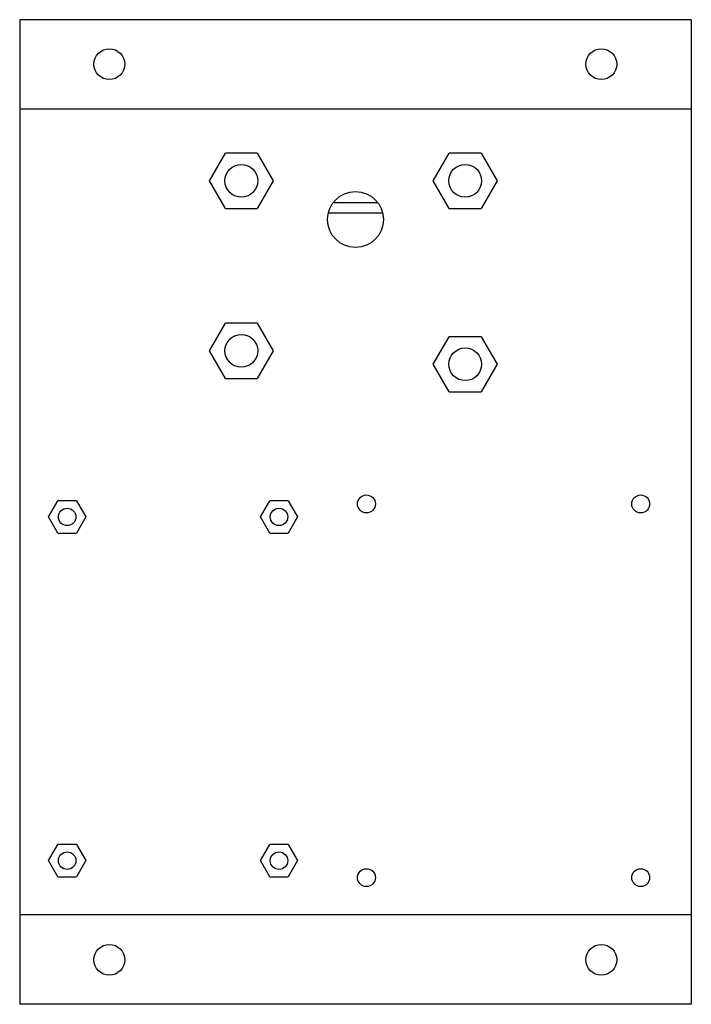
# Model space of a CAD drawing. Header units: millimetres. Extents: x 21 to 171, y 23 to 243.
import ezdxf

# ---------------------------------------------------------------- set-up
doc = ezdxf.new("R2010")
doc.units = ezdxf.units.MM
doc.header["$LTSCALE"] = 17.404018
doc.layers.get('0').update_dxf_attribs({"linetype": 'CONTINUOUS'})

msp = doc.modelspace()

# ---------------------------------------------------------------- linework, layer by layer
at = {"color": 7}
for p, q in [((20.7, 243.01), (20.7, 23.01)), ((170.7, 243.01), (20.7, 243.01)), ((170.7, 243.01), (170.7, 23.01)), ((170.7, 223.01), (20.7, 223.01)), ((63.07, 207.01), (66.63, 213.18)), ((73.76, 213.18), (66.63, 213.18)), ((73.76, 213.18), (77.33, 207.01)), ((113.07, 207.01), (116.63, 213.18)), ((123.76, 213.18), (116.63, 213.18)), ((123.76, 213.18), (127.33, 207.01)), ((66.63, 200.83), (63.07, 207.01)), ((77.33, 207.01), (73.76, 200.83)), ((116.63, 200.83), (113.07, 207.01)), ((127.33, 207.01), (123.76, 200.83)), ((66.63, 200.83), (73.76, 200.83)), ((90.94, 202.14), (100.46, 202.14)), ((116.63, 200.83), (123.76, 200.83)), ((89.84, 199.82), (101.56, 199.82)), ((63.07, 169.01), (66.63, 175.18)), ((73.76, 175.18), (66.63, 175.18)), ((73.76, 175.18), (77.33, 169.01)), ((113.07, 166.01), (116.63, 172.18)), ((123.76, 172.18), (116.63, 172.18)), ((123.76, 172.18), (127.33, 166.01)), ((66.63, 162.83), (63.07, 169.01)), ((77.33, 169.01), (73.76, 162.83)), ((116.63, 159.83), (113.07, 166.01)), ((127.33, 166.01), (123.76, 159.83)), ((66.63, 162.83), (73.76, 162.83)), ((116.63, 159.83), (123.76, 159.83)), ((27.13, 131.91), (29.21, 135.51)), ((33.37, 135.51), (29.21, 135.51)), ((33.37, 135.51), (35.45, 131.91)), ((74.45, 131.91), (76.53, 135.51)), ((80.69, 135.51), (76.53, 135.51)), ((80.69, 135.51), (82.77, 131.91)), ((29.21, 128.3), (27.13, 131.91)), ((35.45, 131.91), (33.37, 128.3)), ((76.53, 128.3), (74.45, 131.91)), ((82.77, 131.91), (80.69, 128.3)), ((29.21, 128.3), (33.37, 128.3)), ((76.53, 128.3), (80.69, 128.3)), ((27.13, 55.11), (29.21, 58.71)), ((33.37, 58.71), (29.21, 58.71)), ((33.37, 58.71), (35.45, 55.11)), ((74.45, 55.11), (76.53, 58.71)), ((80.69, 58.71), (76.53, 58.71)), ((80.69, 58.71), (82.77, 55.11)), ((29.21, 51.5), (27.13, 55.11)), ((35.45, 55.11), (33.37, 51.5)), ((76.53, 51.5), (74.45, 55.11)), ((82.77, 55.11), (80.69, 51.5)), ((29.21, 51.5), (33.37, 51.5)), ((76.53, 51.5), (80.69, 51.5)), ((170.7, 43.01), (20.7, 43.01)), ((170.7, 23.01), (20.7, 23.01))]:
    msp.add_line(p, q, dxfattribs=at)
for centre, radius in [((40.73, 233.07), 3.44), ((150.6, 233.07), 3.44), ((70.2, 207.01), 3.65), ((120.2, 207.01), 3.65), ((95.7, 198.36), 6.25), ((70.2, 169.01), 3.65), ((120.2, 166.01), 3.65), ((98.14, 134.81), 2), ((159.4, 134.81), 2), ((31.29, 131.91), 1.95), ((78.61, 131.91), 1.95), ((31.29, 55.11), 1.95), ((78.61, 55.11), 1.95), ((98.14, 51.31), 2), ((159.4, 51.31), 2), ((40.73, 32.94), 3.44), ((150.6, 32.94), 3.44)]:
    msp.add_circle(centre, radius, dxfattribs=at)

doc.saveas('drawing.dxf')
